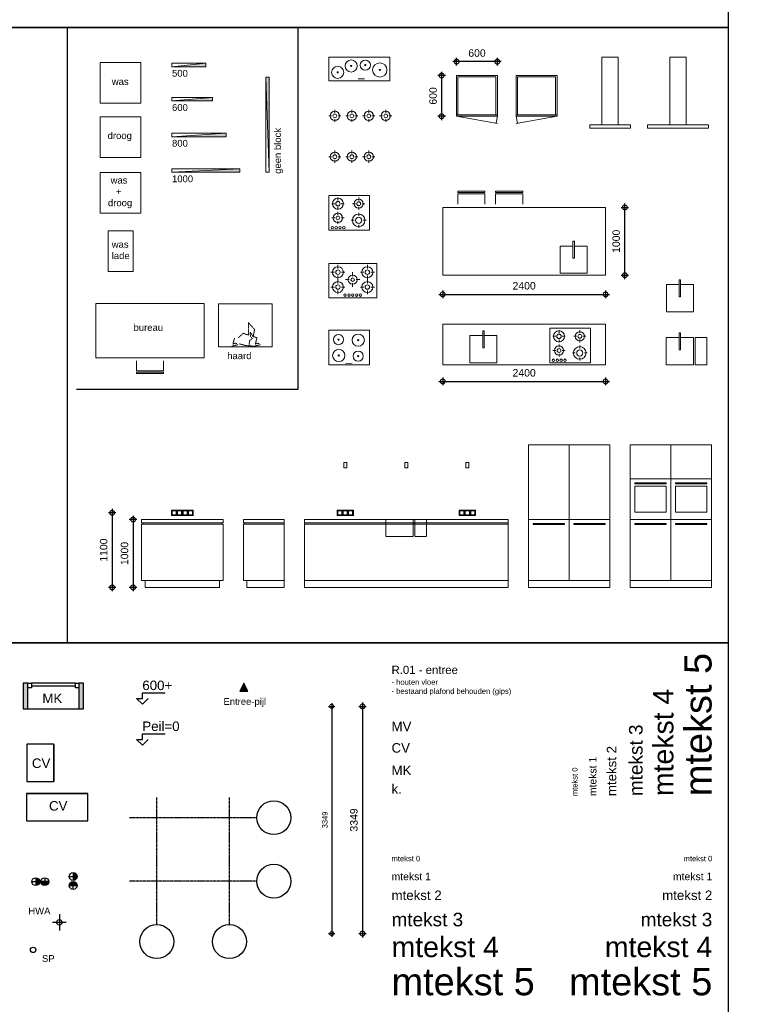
# Model space of a CAD drawing. Header units: millimetres. Extents: x 0 to 10560344, y -63228 to 177747.
# Tile 83 of 125: x 113993 to 124819, y -38996 to -24483. Entities that reach past the tile are written whole.
import ezdxf

# ---------------------------------------------------------------- set-up
doc = ezdxf.new("R2010")
doc.units = ezdxf.units.MM
for name, pattern in [('ACAD_ISO10W100', [18, 12, -3, 0, -3]), ('HIDDEN', [9.525, 6.35, -3.175]), ('HIDDEN2', [4.7625, 3.175, -1.5875])]:
    doc.linetypes.add(name, pattern=pattern)
for name, color, linetype in [('00-aanzicht algemeen', 11, 'Continuous'), ('00-algemeen dik', 7, 'Continuous'), ('00-arcering', 11, 'Continuous'), ('00-arcering grijs', 9, 'Continuous'), ('00-stramien', 7, 'ACAD_ISO10W100'), ('21-wanden', 7, 'Continuous'), ('31-kozijnen', 7, 'Continuous'), ('70-losse inrichting', 11, 'Continuous'), ('Z00-maatlijn', 11, 'Continuous'), ('Z00-tekst', 11, 'Continuous')]:
    doc.layers.add(name, color=color, linetype=linetype)
doc.layers.add('00-hulplijnen', color=2, linetype='Continuous', plot=False)
doc.layers.add('Z00-kader', color=2, linetype='Continuous', plot=False)
doc.layers.add('008', color=8, linetype='Continuous', lineweight=9)
doc.layers.add('013', color=220, linetype='Continuous', lineweight=13)
doc.styles.add('00_50', font='swiss.ttf', dxfattribs={"height": 80})
doc.styles.add('01_50', font='swiss.ttf', dxfattribs={"height": 110})
doc.styles.add('02_50', font='swiss.ttf', dxfattribs={"height": 140})
doc.styles.add('03_50', font='swiss.ttf', dxfattribs={"height": 200})
doc.styles.add('04_50', font='swiss.ttf', dxfattribs={"height": 300})
doc.styles.add('05_50', font='swiss.ttf', dxfattribs={"height": 400})
doc.dimstyles.new('1_50', dxfattribs={"dimscale": 600, "dimtxt": 75, "dimasz": 0.2, "dimexe": 0.08, "dimexo": 0.08, "dimgap": 0.1, "dimtad": 1, "dimtoh": 1, "dimdec": 0, "dimzin": 0, "dimdsep": 46, "dimtxsty": '00_50', "dimblk": 'DOTSMALL', "dimcen": 0.05, "dimdle": 0.08, "dimclrd": 256, "dimclre": 256, "dimclrt": 256, "dimadec": 0, "dimazin": 0, "dimtfac": 1, "dimtdec": 0, "dimtix": 1, "dimtmove": 2, "dimatfit": 0, "dimldrblk": 'DOTSMALL', "dimfxl": 0.08, "dimfxlon": 1, "dimtolj": 1, "dimtzin": 0, "dimlwe": -1, "dimarcsym": 0})
doc.dimstyles.new('2_50', dxfattribs={"dimscale": 700, "dimtxt": 100, "dimasz": 0.2, "dimexe": 0.08, "dimexo": 0.08, "dimgap": 0.1, "dimtad": 1, "dimtoh": 1, "dimdec": 0, "dimzin": 0, "dimdsep": 46, "dimtxsty": '01_50', "dimblk": 'DOTSMALL', "dimcen": 0.05, "dimdle": 0.08, "dimclrd": 256, "dimclre": 256, "dimclrt": 256, "dimadec": 0, "dimazin": 0, "dimtfac": 1, "dimtdec": 0, "dimtix": 1, "dimtmove": 2, "dimatfit": 0, "dimldrblk": 'DOTSMALL', "dimfxl": 0.08, "dimfxlon": 1, "dimtolj": 1, "dimtzin": 0, "dimlwe": -1, "dimarcsym": 0})

# ---------------------------------------------------------------- blocks, each defined once
blk = doc.blocks.new('siemens ER77')
at = {"layer": '008'}
for p, q in [((-220, 433), (-220, 489)), ((214, 433), (214, 489)), ((-271, 382), (-324, 382)), ((-220, 331), (-220, 274)), ((-169, 382), (-117, 382)), ((-3, 322), (-3, 379)), ((163, 382), (111, 382)), ((214, 331), (214, 274)), ((265, 382), (318, 382)), ((-271, 162), (-324, 162)), ((-220, 213), (-220, 270)), ((-169, 162), (-117, 162)), ((-53, 271), (-106, 271)), ((-3, 220), (-3, 163)), ((48, 271), (101, 271)), ((163, 162), (111, 162)), ((214, 213), (214, 270)), ((265, 162), (318, 162)), ((-220, 111), (-220, 54)), ((214, 111), (214, 54))]:
    blk.add_line(p, q, dxfattribs=at)
blk.add_lwpolyline([(-355, 0), (355, 0), (355, 510), (-355, 510)], close=True, dxfattribs=at)
for centre, radius in [((-220, 380), 81), ((214, 380), 81), ((-220, 380), 32.8), ((-3, 270), 68.6), ((-3, 270), 25.9), ((214, 380), 32.8), ((-220, 161), 81), ((-220, 161), 32.8), ((214, 161), 81), ((214, 161), 32.8), ((-115, 42), 17.7), ((-58, 42), 17.7), ((-1, 42), 17.7), ((55, 42), 17.7), ((112, 42), 17.7)]:
    blk.add_circle(centre, radius, dxfattribs=at)
blk = doc.blocks.new('*U246')
at = {"layer": '008'}
for points in [[(-600, 0), (-706, -601)], [(-600, -600), (-703, -582)]]:
    blk.add_lwpolyline(points, dxfattribs=at)
for points in [[(-600, 0), (0, 0), (0, -600), (-600, -600)], [(-600, 0), (0, 0), (0, -600), (-600, -600)], [(-580, -20), (-20, -20), (-20, -580), (-580, -580)]]:
    blk.add_lwpolyline(points, close=True, dxfattribs=at)
at = {"layer": '008', "linetype": 'Continuous'}
for points in [[(-580, -20), (-580, 0)], [(-580, -580), (-580, -600)]]:
    blk.add_lwpolyline(points, dxfattribs=at)
blk = doc.blocks.new('_DotSmall')
at = {"color": 0, "linetype": 'ByBlock', "const_width": 0.5}
blk.add_lwpolyline([(-0.0625, 0, 1), (0.0625, 0, 1)], format="xyb", close=True, dxfattribs=at)
blk = doc.blocks.new('*D259')
at = {"layer": 'Defpoints', "color": 0, "transparency": 16777216}
for p in [(118314, -34604), (118314, -37953), (119045, -37953)]:
    blk.add_point(p, dxfattribs=at)
at = {"layer": 'Z00-maatlijn', "transparency": 16777216}
for p, q in [((118989, -34604), (119101, -34604)), ((118989, -37953), (119101, -37953))]:
    blk.add_line(p, q, dxfattribs=at)
at = {"layer": 'Z00-maatlijn', "lineweight": -2, "transparency": 16777216}
blk.add_line((119045, -34548), (119045, -38009), dxfattribs=at)
at = {"layer": 'Z00-maatlijn', "lineweight": -2, "transparency": 16777216, "xscale": 140, "yscale": 140, "zscale": 140}
for p, rotation in [((119045, -34604), 90), ((119045, -37953), 270)]:
    blk.add_blockref('_DotSmall', p, dxfattribs=dict(at, rotation=rotation))
at = {"layer": 'Z00-maatlijn', "transparency": 16777216, "insert": (118918, -36278), "char_height": 110, "attachment_point": 5, "rotation": 90, "style": '01_50'}
blk.add_mtext('\\A1;3349', dxfattribs=at)
blk = doc.blocks.new('3-pits')
at = {"layer": '008'}
for p, q in [((-340, 0), (-297, 0)), ((-250, 90), (-250, 47)), ((-203, 0), (-160, 0)), ((-90, 0), (-47, 0)), ((0, 90), (0, 47)), ((47, 0), (90, 0)), ((160, 0), (203, 0)), ((250, 90), (250, 47)), ((297, 0), (340, 0)), ((-250, -47), (-250, -90)), ((0, -47), (0, -90)), ((250, -47), (250, -90))]:
    blk.add_line(p, q, dxfattribs=at)
for centre, radius in [((-250, 0), 68.1), ((-250, 0), 27.6), ((0, 0), 68.1), ((0, 0), 27.6), ((250, 0), 68.1), ((250, 0), 27.6)]:
    blk.add_circle(centre, radius, dxfattribs=at)
blk = doc.blocks.new('4-pits')
at = {"layer": '008'}
for p, q in [((-590, 0), (-547, 0)), ((-500, 90), (-500, 47)), ((-453, 0), (-410, 0)), ((-340, 0), (-297, 0)), ((-250, 90), (-250, 47)), ((-203, 0), (-160, 0)), ((-90, 0), (-47, 0)), ((0, 90), (0, 47)), ((47, 0), (90, 0)), ((160, 0), (203, 0)), ((250, 90), (250, 47)), ((297, 0), (340, 0)), ((-500, -47), (-500, -90)), ((-250, -47), (-250, -90)), ((0, -47), (0, -90)), ((250, -47), (250, -90))]:
    blk.add_line(p, q, dxfattribs=at)
for centre, radius in [((-500, 0), 68.1), ((-500, 0), 27.6), ((-250, 0), 68.1), ((-250, 0), 27.6), ((0, 0), 68.1), ((0, 0), 27.6), ((250, 0), 68.1), ((250, 0), 27.6)]:
    blk.add_circle(centre, radius, dxfattribs=at)
blk = doc.blocks.new('elektrisch')
at = {"layer": '008'}
for p, q in [((253, -485), (253, -493)), ((255, -485), (255, -493)), ((256, -485), (256, -493)), ((258, -485), (258, -493)), ((259, -485), (259, -493)), ((261, -485), (261, -493)), ((263, -485), (263, -493)), ((266, -485), (266, -493)), ((267, -485), (267, -493)), ((268, -485), (268, -493)), ((269, -485), (269, -493)), ((270, -485), (270, -493)), ((272, -485), (272, -493)), ((273, -485), (273, -493)), ((275, -485), (275, -493)), ((277, -485), (277, -493)), ((278, -485), (278, -493)), ((279, -485), (279, -493)), ((282, -485), (282, -493)), ((284, -485), (284, -493)), ((285, -485), (285, -493)), ((287, -485), (287, -493)), ((289, -485), (289, -493)), ((290, -485), (290, -493)), ((292, -485), (292, -493)), ((294, -485), (294, -493)), ((296, -485), (296, -493)), ((298, -485), (298, -493)), ((300, -485), (300, -493)), ((302, -485), (302, -493)), ((304, -485), (304, -493)), ((306, -485), (306, -493)), ((308, -485), (308, -493)), ((310, -485), (310, -493)), ((312, -485), (312, -493)), ((314, -485), (314, -493)), ((317, -485), (317, -493)), ((319, -485), (319, -493)), ((321, -485), (321, -493)), ((323, -485), (323, -493)), ((325, -485), (325, -493)), ((327, -485), (327, -493)), ((329, -485), (329, -493)), ((331, -485), (331, -493)), ((332, -485), (332, -493)), ((335, -485), (335, -493)), ((336, -485), (336, -493)), ((338, -485), (338, -493)), ((340, -485), (340, -493))]:
    blk.add_line(p, q, dxfattribs=at)
at = {"layer": '008', "linetype": 'Continuous'}
blk.add_lwpolyline([(0, -510), (600, -510), (600, 0), (0, 0)], close=True, dxfattribs=at)
at = {"layer": '008'}
for centre, radius in [((144, -139), 74.7), ((144, -139), 9.01), ((435, -146), 89.8), ((435, -146), 9.01), ((147, -373), 89.8), ((147, -373), 9.01), ((434, -382), 74.7), ((434, -382), 9.01)]:
    blk.add_circle(centre, radius, dxfattribs=at)
blk = doc.blocks.new('afzuig 60')
at = {"layer": '008', "linetype": 'Continuous'}
for points in [[(-124, 50), (116, 50), (116, 1050), (-124, 1050)], [(-300, 50), (300, 50), (300, 0), (-300, 0)]]:
    blk.add_lwpolyline(points, close=True, dxfattribs=at)
blk = doc.blocks.new('afzuig 90')
at = {"layer": '008', "linetype": 'Continuous'}
for points in [[(-120, 50), (120, 50), (120, 1050), (-120, 1050)], [(-450, 50), (450, 50), (450, 0), (-450, 0)]]:
    blk.add_lwpolyline(points, close=True, dxfattribs=at)
blk = doc.blocks.new('standaard spoelbak')
at = {"layer": '008'}
blk.add_lwpolyline([(190, 221), (210, 221), (210, 471), (190, 471)], close=True, dxfattribs=at)
blk.add_lwpolyline([(190, 400), (0, 400), (0, 0), (400, 0), (400, 400), (210, 400)], dxfattribs=at)
blk = doc.blocks.new('siemens gas')
at = {"layer": '008'}
for p, q in [((135, 480), (135, 438)), ((441, 480), (441, 438)), ((45, 390), (88, 390)), ((135, 343), (135, 301)), ((182, 390), (225, 390)), ((351, 390), (394, 390)), ((441, 343), (441, 301)), ((488, 390), (531, 390)), ((45, 181), (88, 181)), ((135, 271), (135, 228)), ((182, 181), (225, 181)), ((441, 254), (441, 212)), ((135, 134), (135, 92)), ((331, 145), (374, 145)), ((441, 77), (441, 35)), ((508, 145), (551, 145))]:
    blk.add_line(p, q, dxfattribs=at)
blk.add_lwpolyline([(0, 0), (600, 0), (600, 510), (0, 510)], close=True, dxfattribs=at)
for centre, radius in [((135, 390), 81), ((441, 390), 68.1), ((135, 390), 32.8), ((441, 390), 27.6), ((135, 181), 68.1), ((135, 181), 27.6), ((441, 145), 93), ((441, 145), 45.3), ((52, 38), 17.7), ((109, 38), 17.7), ((166, 38), 17.7), ((222, 38), 17.7)]:
    blk.add_circle(centre, radius, dxfattribs=at)
blk = doc.blocks.new('*D264')
at = {"layer": '00-hulplijnen', "linetype": 'Continuous', "lineweight": -2, "transparency": 16777216}
blk.add_line((120171, -29815), (122683, -29815), dxfattribs=at)
at = {"layer": '00-hulplijnen', "transparency": 16777216}
for p, q in [((120227, -29759), (120227, -29871)), ((122627, -29759), (122627, -29871))]:
    blk.add_line(p, q, dxfattribs=at)
at = {"layer": 'Defpoints', "color": 0, "linetype": 'Continuous', "transparency": 16777216}
for p in [(120227, -29570), (122627, -29570), (122627, -29815)]:
    blk.add_point(p, dxfattribs=at)
at = {"layer": '00-hulplijnen', "linetype": 'Continuous', "lineweight": -2, "transparency": 16777216, "xscale": 140, "yscale": 140, "zscale": 140, "rotation": 180}
blk.add_blockref('_DotSmall', (120227, -29815), dxfattribs=at)
at = {"layer": '00-hulplijnen', "linetype": 'Continuous', "lineweight": -2, "transparency": 16777216, "xscale": 140, "yscale": 140, "zscale": 140}
blk.add_blockref('_DotSmall', (122627, -29815), dxfattribs=at)
at = {"layer": '00-hulplijnen', "linetype": 'Continuous', "transparency": 16777216, "insert": (121427, -29689), "char_height": 110, "attachment_point": 5, "style": '01_50'}
blk.add_mtext('\\A1;2400', dxfattribs=at)
blk = doc.blocks.new('*D265')
at = {"layer": '00-hulplijnen', "transparency": 16777216}
for p, q in [((122855, -27250), (122967, -27250)), ((122855, -28250), (122967, -28250))]:
    blk.add_line(p, q, dxfattribs=at)
at = {"layer": '00-hulplijnen', "linetype": 'Continuous', "lineweight": -2, "transparency": 16777216}
blk.add_line((122911, -28306), (122911, -27194), dxfattribs=at)
at = {"layer": 'Defpoints', "color": 0, "linetype": 'Continuous', "transparency": 16777216}
for p in [(122627, -27250), (122911, -27250), (122627, -28250)]:
    blk.add_point(p, dxfattribs=at)
at = {"layer": '00-hulplijnen', "linetype": 'Continuous', "lineweight": -2, "transparency": 16777216, "xscale": 140, "yscale": 140, "zscale": 140}
for p, rotation in [((122911, -27250), 90), ((122911, -28250), 270)]:
    blk.add_blockref('_DotSmall', p, dxfattribs=dict(at, rotation=rotation))
at = {"layer": '00-hulplijnen', "linetype": 'Continuous', "transparency": 16777216, "insert": (122784, -27750), "char_height": 110, "attachment_point": 5, "rotation": 90, "style": '01_50'}
blk.add_mtext('\\A1;1000', dxfattribs=at)
blk = doc.blocks.new('radiator 500')
at = {"layer": '013'}
blk.add_hatch(color=256, dxfattribs=at).paths.add_polyline_path([(0, -50), (500, 0), (500, -50)])
for points in [[(0, -50), (500, -50), (500, 0), (0, 0)], [(0, -50), (500, 0), (500, -50)]]:
    blk.add_lwpolyline(points, close=True, dxfattribs=at)
blk = doc.blocks.new('*D271')
at = {"layer": '00-hulplijnen', "transparency": 16777216}
for p, q in [((115412, -31751), (115300, -31751)), ((115412, -32851), (115300, -32851))]:
    blk.add_line(p, q, dxfattribs=at)
at = {"layer": '00-hulplijnen', "linetype": 'Continuous', "lineweight": -2, "transparency": 16777216}
blk.add_line((115356, -31695), (115356, -32907), dxfattribs=at)
at = {"layer": 'Defpoints', "color": 0, "linetype": 'Continuous', "transparency": 16777216}
for p in [(116550, -31751), (115356, -32851), (116630, -32851)]:
    blk.add_point(p, dxfattribs=at)
at = {"layer": '00-hulplijnen', "linetype": 'Continuous', "lineweight": -2, "transparency": 16777216, "xscale": 140, "yscale": 140, "zscale": 140}
for p, rotation in [((115356, -31751), 90), ((115356, -32851), 270)]:
    blk.add_blockref('_DotSmall', p, dxfattribs=dict(at, rotation=rotation))
at = {"layer": '00-hulplijnen', "linetype": 'Continuous', "transparency": 16777216, "insert": (115230, -32301), "char_height": 110, "attachment_point": 5, "rotation": 90, "style": '01_50'}
blk.add_mtext('\\A1;1100', dxfattribs=at)
blk = doc.blocks.new('*D272')
at = {"layer": '00-hulplijnen', "transparency": 16777216}
for p, q in [((115720, -31851), (115608, -31851)), ((115720, -32851), (115608, -32851))]:
    blk.add_line(p, q, dxfattribs=at)
at = {"layer": '00-hulplijnen', "linetype": 'Continuous', "lineweight": -2, "transparency": 16777216}
blk.add_line((115664, -31795), (115664, -32907), dxfattribs=at)
at = {"layer": 'Defpoints', "color": 0, "linetype": 'Continuous', "transparency": 16777216}
for p in [(115790, -31851), (115664, -32851), (115840, -32851)]:
    blk.add_point(p, dxfattribs=at)
at = {"layer": '00-hulplijnen', "linetype": 'Continuous', "lineweight": -2, "transparency": 16777216, "xscale": 140, "yscale": 140, "zscale": 140}
for p, rotation in [((115664, -31851), 90), ((115664, -32851), 270)]:
    blk.add_blockref('_DotSmall', p, dxfattribs=dict(at, rotation=rotation))
at = {"layer": '00-hulplijnen', "linetype": 'Continuous', "transparency": 16777216, "insert": (115538, -32351), "char_height": 110, "attachment_point": 5, "rotation": 90, "style": '01_50'}
blk.add_mtext('\\A1;1000', dxfattribs=at)
blk = doc.blocks.new('barkruk recht')
at = {"layer": '008'}
blk.add_lwpolyline([(0, -200), (20, -200), (20, 200), (0, 200)], close=True, dxfattribs=at)
blk.add_lwpolyline([(190, 200), (40, 200), (40, -200), (190, -200)], dxfattribs=at)
blk = doc.blocks.new('*U245')
at = {"layer": '008', "linetype": 'HIDDEN2', "ltscale": 0.2}
for p, q in [((135, 254), (43, 358)), ((43, 358), (45, 173)), ((-31, 199), (-102, 138)), ((45, 173), (-31, 199)), ((115, 150), (69, 215)), ((69, 215), (74, 154)), ((74, 154), (102, 123)), ((115, 150), (135, 254)), ((171, 134), (115, 150)), ((-199, 10), (-107, 32)), ((-184, 41), (-159, 134)), ((-150, 55), (-184, 41)), ((-127, 47), (-150, 55)), ((-86, 43), (-1, 20)), ((-1, 20), (54, 14)), ((62, 76), (54, 35)), ((54, 35), (54, 14)), ((54, 14), (131, 10)), ((102, 123), (58, 88)), ((58, 88), (62, 76)), ((131, 10), (223, 32)), ((146, 41), (171, 134)), ((179, 55), (146, 41)), ((203, 47), (179, 55))]:
    blk.add_line(p, q, dxfattribs=at)
at = {"layer": '008'}
blk.add_lwpolyline([(-395, 0), (395, 0), (395, 635), (-395, 635)], close=True, dxfattribs=at)
blk = doc.blocks.new('keukeneiland')
at = {"layer": '008', "linetype": 'Continuous'}
for points in [[(47178, 36784), (47178, 36734), (48378, 36734), (48378, 36784), (47178, 36784)], [(48378, 36714), (48378, 36714), (48378, 36714), (48378, 36714), (47178, 36714), (47178, 35884), (48378, 35884), (48378, 36714)], [(48328, 35784), (48328, 35884), (47228, 35884), (47228, 35784), (48328, 35784)]]:
    blk.add_lwpolyline(points, dxfattribs=at)
blk.add_lwpolyline([(47198, 36734), (48358, 36734), (48358, 36714), (47198, 36714)], close=True, dxfattribs=at)
blk = doc.blocks.new('keukeneiland aanzicht')
at = {"layer": '008', "linetype": 'Continuous'}
for points in [[(-160, 1060), (-80, 1060), (-80, 1140), (-160, 1140)], [(-150, 1070), (-90, 1070), (-90, 1130), (-150, 1130)], [(-80, 1060), (0, 1060), (0, 1140), (-80, 1140)], [(-70, 1070), (-10, 1070), (-10, 1130), (-70, 1130)], [(0, 1060), (80, 1060), (80, 1140), (0, 1140)], [(10, 1070), (70, 1070), (70, 1130), (10, 1130)], [(80, 1060), (160, 1060), (160, 1140), (80, 1140)], [(90, 1070), (150, 1070), (150, 1130), (90, 1130)]]:
    blk.add_lwpolyline(points, close=True, dxfattribs=at)
blk.add_blockref('keukeneiland', (-47778, -35784), dxfattribs=at)
blk = doc.blocks.new('keukenblok aanzicht')
at = {"layer": '008', "linetype": 'Continuous'}
for points in [[(49618, 36784), (49618, 36734), (50218, 36734), (50218, 36784), (49618, 36784)], [(50218, 36714), (50218, 36714), (50218, 36714), (50218, 36714), (49618, 36714), (49618, 35884), (50218, 35884), (50218, 36714)], [(50218, 35784), (50218, 35884), (49668, 35884), (49668, 35784), (50218, 35784)]]:
    blk.add_lwpolyline(points, dxfattribs=at)
blk.add_lwpolyline([(49638, 36734), (50218, 36734), (50218, 36714), (49638, 36714)], close=True, dxfattribs=at)
blk = doc.blocks.new('keuken zijaanzicht')
at = {"layer": '008', "linetype": 'Continuous'}
blk.add_blockref('keukenblok aanzicht', (-50218, -35784), dxfattribs=at)
blk = doc.blocks.new('keuken aanzicht')
at = {"layer": '008', "linetype": 'Continuous'}
for points in [[(578, 1840), (578, 1760), (622, 1760), (622, 1840), (578, 1840)], [(1478, 1840), (1478, 1760), (1522, 1760), (1522, 1840), (1478, 1840)], [(2422, 1840), (2422, 1760), (2378, 1760), (2378, 1840), (2422, 1840)]]:
    blk.add_lwpolyline(points, dxfattribs=at)
at = {"layer": '008'}
for points in [[(480, 1060), (560, 1060), (560, 1140), (480, 1140)], [(550, 1070), (490, 1070), (490, 1130), (550, 1130)], [(560, 1060), (640, 1060), (640, 1140), (560, 1140)], [(630, 1070), (570, 1070), (570, 1130), (630, 1130)], [(640, 1060), (720, 1060), (720, 1140), (640, 1140)], [(710, 1070), (650, 1070), (650, 1130), (710, 1130)], [(2360, 1060), (2280, 1060), (2280, 1140), (2360, 1140)], [(2290, 1070), (2350, 1070), (2350, 1130), (2290, 1130)], [(2440, 1060), (2360, 1060), (2360, 1140), (2440, 1140)], [(2370, 1070), (2430, 1070), (2430, 1130), (2370, 1130)], [(2520, 1060), (2440, 1060), (2440, 1140), (2520, 1140)], [(2450, 1070), (2510, 1070), (2510, 1130), (2450, 1130)], [(0, 1000), (3000, 1000), (3000, 950), (0, 950)], [(0, 950), (3000, 950), (3000, 930), (0, 930)]]:
    blk.add_lwpolyline(points, close=True, dxfattribs=at)
for points in [[(0, 930), (0, 0), (3000, 0), (3000, 930), (0, 930)], [(0, 100), (0, 930), (3000, 930), (3000, 100), (0, 100)]]:
    blk.add_lwpolyline(points, dxfattribs=at)
at = {"layer": '008', "linetype": 'HIDDEN'}
for points in [[(1200, 1000), (1600, 1000), (1600, 750), (1200, 750)], [(1625, 1000), (1800, 1000), (1800, 750), (1625, 750)]]:
    blk.add_lwpolyline(points, close=True, dxfattribs=at)
blk = doc.blocks.new('keukenkast aanzicht 01')
at = {"layer": '008'}
for points in [[(0, 2100), (0, 100), (600, 100), (600, 2100), (0, 2100)], [(600, 2100), (600, 100), (1200, 100), (1200, 2100), (600, 2100)], [(0, 100), (0, 1000), (600, 1000), (600, 100), (0, 100)], [(600, 100), (600, 1000), (1200, 1000), (1200, 100), (600, 100)], [(0, 0), (0, 100), (1200, 100), (1200, 0), (0, 0)]]:
    blk.add_lwpolyline(points, dxfattribs=at)
for points in [[(70, 925), (70, 940), (530, 940), (530, 925)], [(670, 925), (670, 940), (1130, 940), (1130, 925)]]:
    blk.add_lwpolyline(points, close=True, dxfattribs=at)
blk = doc.blocks.new('keukenkast aanzicht 02')
at = {"layer": '008'}
for points in [[(0, 2100), (0, 100), (600, 100), (600, 2100), (0, 2100)], [(600, 2100), (600, 100), (1200, 100), (1200, 2100), (600, 2100)], [(0, 1000), (0, 1600), (600, 1600), (600, 1000), (0, 1000)], [(600, 1000), (600, 1600), (1200, 1600), (1200, 1000), (600, 1000)], [(0, 100), (0, 1000), (600, 1000), (600, 100), (0, 100)], [(600, 100), (600, 1000), (1200, 1000), (1200, 100), (600, 100)], [(0, 0), (0, 100), (1200, 100), (1200, 0), (0, 0)]]:
    blk.add_lwpolyline(points, dxfattribs=at)
for points in [[(70, 1525), (70, 1540), (530, 1540), (530, 1525)], [(70, 1110), (70, 1490), (530, 1490), (530, 1110)], [(670, 1525), (670, 1540), (1130, 1540), (1130, 1525)], [(670, 1110), (670, 1490), (1130, 1490), (1130, 1110)], [(70, 925), (70, 940), (530, 940), (530, 925)], [(670, 925), (670, 940), (1130, 940), (1130, 925)]]:
    blk.add_lwpolyline(points, close=True, dxfattribs=at)
blk = doc.blocks.new('siemens EH99')
at = {"layer": '008'}
for p, q in [((-14, 31), (-14, 23)), ((-13, 31), (-13, 23)), ((-12, 31), (-12, 23)), ((-10, 31), (-10, 23)), ((-9, 31), (-9, 23)), ((-6, 31), (-6, 23)), ((-4, 31), (-4, 23)), ((-2, 31), (-2, 23)), ((0, 31), (0, 23)), ((0, 31), (0, 23)), ((1, 31), (1, 23)), ((3, 31), (3, 23)), ((5, 31), (5, 23)), ((6, 31), (6, 23)), ((7, 31), (7, 23)), ((9, 31), (9, 23)), ((10, 31), (10, 23)), ((12, 31), (12, 23)), ((15, 31), (15, 23)), ((16, 31), (16, 23)), ((18, 31), (18, 23)), ((19, 31), (19, 23)), ((21, 31), (21, 23)), ((23, 31), (23, 23)), ((25, 31), (25, 23)), ((27, 31), (27, 23)), ((29, 31), (29, 23)), ((31, 31), (31, 23)), ((33, 31), (33, 23)), ((35, 31), (35, 23)), ((37, 31), (37, 23)), ((38, 31), (38, 23)), ((41, 31), (41, 23)), ((42, 31), (42, 23)), ((44, 31), (44, 23)), ((47, 31), (47, 23)), ((49, 31), (49, 23)), ((52, 31), (52, 23)), ((54, 31), (54, 23)), ((56, 31), (56, 23)), ((58, 31), (58, 23)), ((59, 31), (59, 23)), ((62, 31), (62, 23)), ((63, 31), (63, 23)), ((65, 31), (65, 23)), ((67, 31), (67, 23)), ((69, 31), (69, 23)), ((70, 31), (70, 23)), ((73, 31), (73, 23))]:
    blk.add_line(p, q, dxfattribs=at)
blk.add_lwpolyline([(-450, 0), (450, 0), (450, 350), (-450, 350)], close=True, dxfattribs=at)
for centre, radius in [((-120, 218), 88.9), ((89, 231), 74.7), ((-319, 124), 89.8), ((-120, 218), 9.01), ((89, 231), 9.01), ((302, 159), 105), ((302, 159), 9.01), ((-319, 124), 9.01)]:
    blk.add_circle(centre, radius, dxfattribs=at)
blk = doc.blocks.new('hemelwaterafvoer')
blk.add_circle((0, 0), 67.2)
at = {"layer": 'Z00-maatlijn'}
for p, q in [((0, 197), (0, -197)), ((-171, 0), (171, 0))]:
    blk.add_line(p, q, dxfattribs=at)
blk = doc.blocks.new('*D289')
at = {"layer": 'Defpoints', "color": 0, "transparency": 16777216}
for p in [(118439, -34604), (118439, -37953), (118591, -37953)]:
    blk.add_point(p, dxfattribs=at)
at = {"layer": 'Z00-maatlijn', "transparency": 16777216}
for p, q in [((118543, -34604), (118639, -34604)), ((118543, -37953), (118639, -37953))]:
    blk.add_line(p, q, dxfattribs=at)
at = {"layer": 'Z00-maatlijn', "lineweight": -2, "transparency": 16777216}
blk.add_line((118591, -34556), (118591, -38001), dxfattribs=at)
at = {"layer": 'Z00-maatlijn', "lineweight": -2, "transparency": 16777216, "xscale": 120, "yscale": 120, "zscale": 120}
for p, rotation in [((118591, -34604), 90), ((118591, -37953), 270)]:
    blk.add_blockref('_DotSmall', p, dxfattribs=dict(at, rotation=rotation))
at = {"layer": 'Z00-maatlijn', "transparency": 16777216, "insert": (118490, -36278), "char_height": 80, "attachment_point": 5, "rotation": 90, "style": '00_50'}
blk.add_mtext('\\A1;3349', dxfattribs=at)
blk = doc.blocks.new('*D290')
at = {"layer": '00-hulplijnen', "linetype": 'Continuous', "lineweight": -2, "transparency": 16777216}
blk.add_line((120171, -28532), (122683, -28532), dxfattribs=at)
at = {"layer": '00-hulplijnen', "transparency": 16777216}
for p, q in [((120227, -28476), (120227, -28588)), ((122627, -28476), (122627, -28588))]:
    blk.add_line(p, q, dxfattribs=at)
at = {"layer": 'Defpoints', "color": 0, "linetype": 'Continuous', "transparency": 16777216}
for p in [(120227, -28250), (122627, -28250), (122627, -28532)]:
    blk.add_point(p, dxfattribs=at)
at = {"layer": '00-hulplijnen', "linetype": 'Continuous', "lineweight": -2, "transparency": 16777216, "xscale": 140, "yscale": 140, "zscale": 140, "rotation": 180}
blk.add_blockref('_DotSmall', (120227, -28532), dxfattribs=at)
at = {"layer": '00-hulplijnen', "linetype": 'Continuous', "lineweight": -2, "transparency": 16777216, "xscale": 140, "yscale": 140, "zscale": 140}
blk.add_blockref('_DotSmall', (122627, -28532), dxfattribs=at)
at = {"layer": '00-hulplijnen', "linetype": 'Continuous', "transparency": 16777216, "insert": (121427, -28406), "char_height": 110, "attachment_point": 5, "style": '01_50'}
blk.add_mtext('\\A1;2400', dxfattribs=at)
blk = doc.blocks.new('radiator 600')
at = {"layer": '013'}
blk.add_hatch(color=256, dxfattribs=at).paths.add_polyline_path([(0, -50), (600, 0), (600, -50)])
for points in [[(0, -50), (600, -50), (600, 0), (0, 0)], [(0, -50), (600, 0), (600, -50)]]:
    blk.add_lwpolyline(points, close=True, dxfattribs=at)
blk = doc.blocks.new('radiator 800')
at = {"layer": '013'}
blk.add_hatch(color=256, dxfattribs=at).paths.add_polyline_path([(0, -50), (800, 0), (800, -50)])
for points in [[(0, -50), (800, -50), (800, 0), (0, 0)], [(0, -50), (800, 0), (800, -50)]]:
    blk.add_lwpolyline(points, close=True, dxfattribs=at)
blk = doc.blocks.new('radiator 1000')
at = {"layer": '013'}
blk.add_hatch(color=256, dxfattribs=at).paths.add_polyline_path([(0, -50), (1000, 0), (1000, -50)])
for points in [[(0, -50), (1000, -50), (1000, 0), (0, 0)], [(0, -50), (1000, 0), (1000, -50)]]:
    blk.add_lwpolyline(points, close=True, dxfattribs=at)
blk = doc.blocks.new('*D294')
at = {"layer": '00-hulplijnen', "linetype": 'Continuous', "lineweight": -2, "transparency": 16777216}
blk.add_line((121088, -25102), (120376, -25102), dxfattribs=at)
at = {"layer": '00-hulplijnen', "transparency": 16777216}
for p, q in [((120432, -25158), (120432, -25046)), ((121032, -25158), (121032, -25046))]:
    blk.add_line(p, q, dxfattribs=at)
at = {"layer": 'Defpoints', "color": 0, "linetype": 'Continuous', "transparency": 16777216}
for p in [(120432, -25102), (120432, -25307), (121032, -25307)]:
    blk.add_point(p, dxfattribs=at)
at = {"layer": '00-hulplijnen', "linetype": 'Continuous', "lineweight": -2, "transparency": 16777216, "xscale": 140, "yscale": 140, "zscale": 140, "rotation": 180}
blk.add_blockref('_DotSmall', (120432, -25102), dxfattribs=at)
at = {"layer": '00-hulplijnen', "linetype": 'Continuous', "lineweight": -2, "transparency": 16777216, "xscale": 140, "yscale": 140, "zscale": 140}
blk.add_blockref('_DotSmall', (121032, -25102), dxfattribs=at)
at = {"layer": '00-hulplijnen', "linetype": 'Continuous', "transparency": 16777216, "insert": (120732, -24976), "char_height": 110, "attachment_point": 5, "style": '01_50'}
blk.add_mtext('\\A1;600', dxfattribs=at)
blk = doc.blocks.new('*D295')
at = {"layer": '00-hulplijnen', "transparency": 16777216}
for p, q in [((120267, -25307), (120155, -25307)), ((120267, -25907), (120155, -25907))]:
    blk.add_line(p, q, dxfattribs=at)
at = {"layer": '00-hulplijnen', "linetype": 'Continuous', "lineweight": -2, "transparency": 16777216}
blk.add_line((120211, -25251), (120211, -25963), dxfattribs=at)
at = {"layer": 'Defpoints', "color": 0, "linetype": 'Continuous', "transparency": 16777216}
for p in [(120432, -25307), (120211, -25907), (120432, -25907)]:
    blk.add_point(p, dxfattribs=at)
at = {"layer": '00-hulplijnen', "linetype": 'Continuous', "lineweight": -2, "transparency": 16777216, "xscale": 140, "yscale": 140, "zscale": 140}
for p, rotation in [((120211, -25307), 90), ((120211, -25907), 270)]:
    blk.add_blockref('_DotSmall', p, dxfattribs=dict(at, rotation=rotation))
at = {"layer": '00-hulplijnen', "linetype": 'Continuous', "transparency": 16777216, "insert": (120085, -25607), "char_height": 110, "attachment_point": 5, "rotation": 90, "style": '01_50'}
blk.add_mtext('\\A1;600', dxfattribs=at)
blk = doc.blocks.new('*U235')
at = {"layer": '008'}
for points in [[(-600, 0), (-706, -601)], [(-600, -600), (-703, -582)]]:
    blk.add_lwpolyline(points, dxfattribs=at)
for points in [[(-600, 0), (0, 0), (0, -600), (-600, -600)], [(-600, 0), (0, 0), (0, -600), (-600, -600)], [(-580, -20), (-20, -20), (-20, -580), (-580, -580)]]:
    blk.add_lwpolyline(points, close=True, dxfattribs=at)
at = {"layer": '008', "linetype": 'Continuous'}
for points in [[(-580, -20), (-580, 0)], [(-580, -580), (-580, -600)]]:
    blk.add_lwpolyline(points, dxfattribs=at)

msp = doc.modelspace()

# ---------------------------------------------------------------- hatches: boundary and pattern name
at = {"layer": '00-arcering'}
for points in [[(114229.6, -37129.7), (114229.6, -37245.2, 0.4142136), (114287.3, -37187.5, 0.4142136)], [(114781, -37054.8), (114781, -37170.3, 1)], [(114420, -37187.5), (114304.5, -37187.5, 1)], [(114723.3, -37245.2), (114838.8, -37245.2, 0.4142136), (114781, -37187.5, 0.4142136)]]:
    msp.add_hatch(color=256, dxfattribs=at).paths.add_polyline_path(points)
at = {"layer": '00-arcering grijs'}
for points in [[(114045.2, -34263), (114045.2, -34643), (114115.2, -34643), (114115.2, -34263)], [(114865.2, -34263), (114865.2, -34643), (114935.2, -34643), (114935.2, -34263)]]:
    msp.add_hatch(color=256, dxfattribs=at).paths.add_polyline_path(points)
at = {"layer": '013'}
msp.add_hatch(color=256, dxfattribs=at).paths.add_polyline_path([(117670.2, -26732.6), (117619.7, -25332.6), (117670.2, -25332.6)])
at = {"layer": 'Z00-maatlijn'}
msp.add_hatch(color=256, dxfattribs=at).paths.add_polyline_path([(117235.6, -34381.4), (117355.6, -34381.4), (117295.6, -34261.4)])

# ---------------------------------------------------------------- linework, layer by layer
for points in [[(115884.4, -34487), (115800.4, -34571), (115716.4, -34487), (115800.4, -34487), (115800.4, -34403), (116136.4, -34403)], [(115884.4, -35091.6), (115800.4, -35175.6), (115716.4, -35091.6), (115800.4, -35091.6), (115800.4, -35007.6), (116136.4, -35007.6)]]:
    msp.add_lwpolyline(points)
msp.add_circle((114191.1, -38194), 40.3)
at = {"layer": '00-algemeen dik', "linetype": 'Continuous'}
for p, q in [((114362.2, -37129.7), (114362.2, -37187.5)), ((114723.3, -37112.6), (114781, -37112.6)), ((114171.8, -37187.5), (114229.6, -37187.5)), ((114781, -37303), (114781, -37245.2))]:
    msp.add_line(p, q, dxfattribs=at)
for centre in [(114229.6, -37187.5), (114362.2, -37187.5), (114781, -37112.6), (114781, -37245.2)]:
    msp.add_circle(centre, 57.8, dxfattribs=at)
at = {"layer": '00-hulplijnen'}
msp.add_lwpolyline([(114045.2, -34643), (114935.2, -34643)], dxfattribs=at)
at = {"layer": '00-stramien'}
for points in [[(116012.9, -37821.5), (116012.9, -35946.4)], [(117083.2, -37821.5), (117083.2, -35946.4)], [(117487.8, -36244.8), (115612.8, -36244.8)], [(117487.8, -37181.9), (115612.8, -37181.9)]]:
    msp.add_lwpolyline(points, dxfattribs=at)
at = {"layer": '00-stramien', "linetype": 'Continuous'}
for centre in [(117737.8, -36244.8), (117737.8, -37181.9), (116012.9, -38071.5), (117083.2, -38071.5)]:
    msp.add_circle(centre, 250, dxfattribs=at)
at = {"layer": '008'}
for points in [[(115179.5, -25713), (115779.5, -25713), (115779.5, -25113), (115179.5, -25113)], [(115179.5, -26515), (115779.5, -26515), (115779.5, -25915), (115179.5, -25915)], [(115179.5, -27337), (115779.5, -27337), (115779.5, -26737), (115179.5, -26737)], [(115112.7, -29465.2), (115112.7, -28665.2), (116712.7, -28665.2), (116712.7, -29465.2)], [(120227, -29570), (122627, -29570), (122627, -28970), (120227, -28970)], [(123945.9, -29169.3), (124120.9, -29169.3), (124120.9, -29569.3), (123945.9, -29569.3)]]:
    msp.add_lwpolyline(points, close=True, dxfattribs=at)
msp.add_lwpolyline([(122627, -27249.5), (122627, -27249.5), (120227, -27249.5), (120227, -28249.5), (122627, -28249.5), (122627, -27249.5)], dxfattribs=at)
at = {"layer": '008', "linetype": 'Continuous'}
msp.add_lwpolyline([(115666.6, -27597.2), (115294.8, -27597.2), (115294.8, -28194.3), (115666.6, -28194.3)], close=True, dxfattribs=at)
at = {"layer": '013'}
for points in [[(117670.2, -26732.6), (117670.2, -25332.6), (117619.7, -25332.6), (117619.7, -26732.6)], [(117670.2, -26732.6), (117619.7, -25332.6), (117670.2, -25332.6)]]:
    msp.add_lwpolyline(points, close=True, dxfattribs=at)
at = {"layer": '21-wanden', "linetype": 'Continuous'}
for p, q in [((114229.6, -37129.7), (114229.6, -37245.2)), ((114781, -37054.8), (114781, -37170.3)), ((114420, -37187.5), (114304.5, -37187.5)), ((114723.3, -37245.2), (114838.8, -37245.2))]:
    msp.add_line(p, q, dxfattribs=at)
at = {"layer": '21-wanden'}
for points in [[(114045.2, -34263), (114045.2, -34643), (114115.2, -34643), (114115.2, -34263)], [(114865.2, -34263), (114865.2, -34643), (114935.2, -34643), (114935.2, -34263)]]:
    msp.add_lwpolyline(points, close=True, dxfattribs=at)
at = {"layer": '21-wanden', "linetype": 'Continuous'}
for points in [[(114497.5, -35163.8), (114497.5, -35713.8)], [(114091.5, -35889.9), (114995.1, -35889.9)]]:
    msp.add_lwpolyline(points, dxfattribs=at)
at = {"layer": '31-kozijnen'}
for points in [[(114165.2, -34263), (114165.2, -34333), (114115.2, -34333), (114115.2, -34263)], [(114815.2, -34263), (114165.2, -34263), (114165.2, -34303), (114815.2, -34303)], [(114865.2, -34263), (114865.2, -34333), (114815.2, -34333), (114815.2, -34263)]]:
    msp.add_lwpolyline(points, close=True, dxfattribs=at)
at = {"layer": '70-losse inrichting'}
for points in [[(114097.5, -35713.8), (114497.5, -35713.8), (114497.5, -35163.8), (114097.5, -35163.8), (114097.5, -35713.8)], [(114095.1, -35889.9), (114095.1, -36289.9), (114995.1, -36289.9), (114995.1, -35889.9), (114095.1, -35889.9)]]:
    msp.add_lwpolyline(points, dxfattribs=at)
at = {"layer": 'Z00-kader'}
msp.add_line((102467.1, -33666.9), (124435.7, -33666.9), dxfattribs=at)
at = {"layer": 'Z00-kader', "linetype": 'Continuous'}
for points in [[(102467.1, -21482.5), (124435.7, -21482.5), (124435.7, -24599.7), (102467.1, -24599.7)], [(124435.7, -33666.9), (102467.1, -33666.9), (102467.1, -24599.7), (124435.7, -24599.7)], [(124435.7, -39121.5), (102467.1, -39121.5), (102467.1, -33666.9), (124435.7, -33666.9)]]:
    msp.add_lwpolyline(points, close=True, dxfattribs=at)
at = {"layer": 'Z00-kader'}
for points in [[(114691.1, -24599.7), (114691.1, -33666.9)], [(118093.9, -24599.7), (118093.9, -29934.4), (114831.9, -29934.4)], [(102467.1, -33666.9), (124435.7, -33666.9)]]:
    msp.add_lwpolyline(points, dxfattribs=at)
at = {"layer": 'Z00-maatlijn'}
for points in [[(117235.6, -34381.4), (117355.6, -34381.4), (117295.6, -34261.4), (117235.6, -34381.4)], [(117235.6, -34381.4), (117355.6, -34381.4)], [(117295.6, -34381.4), (117295.6, -34261.4)]]:
    msp.add_lwpolyline(points, dxfattribs=at)

# ---------------------------------------------------------------- block references
at = {"layer": '00-aanzicht algemeen', "linetype": 'Continuous'}
for name, p in [('radiator 500', (116236.5, -25126.4)), ('radiator 600', (116236.5, -25631.4)), ('radiator 800', (116236.5, -26157.8)), ('radiator 1000', (116236.5, -26682.1)), ('keukenkast aanzicht 01', (121489.9, -32851)), ('keukenkast aanzicht 02', (122989.9, -32851)), ('keuken aanzicht', (118189.9, -32851)), ('keukeneiland aanzicht', (116389.9, -32851)), ('keuken zijaanzicht', (117889.9, -32851))]:
    msp.add_blockref(name, p, dxfattribs=at)
at = {"layer": '00-aanzicht algemeen', "rotation": 270}
for p in [(120647.7, -27011.9), (121206.6, -27011.9)]:
    msp.add_blockref('barkruk recht', p, dxfattribs=at)
at = {"layer": '00-aanzicht algemeen', "xscale": 0.6, "yscale": 0.6, "zscale": 0.6}
msp.add_blockref('hemelwaterafvoer', (114577.3, -37787.3), dxfattribs=at)
at = {"layer": '008'}
for name, p in [('afzuig 60', (122695.6, -26083.6)), ('afzuig 90', (123694.6, -26083.6))]:
    msp.add_blockref(name, p, dxfattribs=at)
at = {"layer": '70-losse inrichting'}
for name, p in [('siemens EH99', (118997.6, -25383.6)), ('siemens gas', (118547.6, -27585.5)), ('siemens ER77', (118902.6, -28585.3)), ('standaard spoelbak', (123523.3, -28788.4)), ('standaard spoelbak', (120627, -29540)), ('siemens gas', (121806.4, -29540)), ('standaard spoelbak', (123520.9, -29569.3))]:
    msp.add_blockref(name, p, dxfattribs=at)
at = {"layer": '70-losse inrichting', "rotation": 90}
for name, p in [('*U246', (120432, -25307)), ('barkruk recht', (115912.7, -29700.4))]:
    msp.add_blockref(name, p, dxfattribs=at)
at = {"layer": '70-losse inrichting', "xscale": -1, "rotation": 270}
msp.add_blockref('*U235', (121911.3, -25307), dxfattribs=at)
at = {"layer": '70-losse inrichting', "linetype": 'Continuous'}
for name, p in [('4-pits', (119137.2, -25901.2)), ('3-pits', (118887.2, -26502.9)), ('*U245', (117319.5, -29305.1)), ('elektrisch', (118547.6, -29060))]:
    msp.add_blockref(name, p, dxfattribs=at)
at = {"layer": '70-losse inrichting', "xscale": -1}
msp.add_blockref('standaard spoelbak', (122357, -28219.5), dxfattribs=at)

# ---------------------------------------------------------------- texts
at = {"layer": '00-hulplijnen', "char_height": 100, "width": 1334.516, "attachment_point": 1, "style": '01_50'}
for s, insert in [('{\\fSwis721 BT|b0|i0|c0|p34;500}', (116237.9, -25223.2)), ('{\\fSwis721 BT|b0|i0|c0|p34;600}', (116237.9, -25728.2)), ('{\\fSwis721 BT|b0|i0|c0|p34;800}', (116237.9, -26254.6)), ('{\\fSwis721 BT|b0|i0|c0|p34;1000}', (116237.9, -26779)), ('bureau', (115670.8, -28970.3)), ('haard', (117051.1, -29386.4))]:
    msp.add_mtext(s, dxfattribs=dict(at, insert=insert))
at = {"layer": '00-hulplijnen', "insert": (117743.7, -26754.9), "char_height": 100, "width": 1334.516, "attachment_point": 1, "rotation": 90, "style": '01_50'}
msp.add_mtext('{\\fSwis721 BT|b0|i0|c0|p34;geen block}', dxfattribs=at)
at = {"layer": 'Z00-tekst'}
for s, insert, char_height, width, attachment_point, style in [('was', (115350.2, -25344.9), 100, 4995.453, 1, '01_50'), ('droog', (115288.8, -26142.5), 100, 4995.453, 1, '01_50'), (' was\\P   +\\Pdroog', (115293.4, -26798.7), 100, 4995.453, 1, '01_50'), ('was\\Plade', (115349.4, -27745.1), 100, 4995.453, 1, '01_50'), ('{\\H1.2x;R.01 - entree\\P\\H0.66667x;- houten vloer \\P- bestaand plafond behouden (gips)}', (119472.8, -34006.5), 100, 2096.755, 1, '01_50'), ('{\\fSwis721 BT|b0|i0|c0|p34;600+}', (115800.4, -34224.6), 140, 1409.975, 1, '02_50'), ('MK', (114327.4, -34417), 140, 1409.975, 1, '02_50'), ('Entree-pijl', (116995.4, -34482.5), 100, 1334.516, 1, '01_50'), ('{\\fSwis721 BT|b0|i0|c0|p34;Peil=0}', (115800.4, -34827.2), 140, 1409.975, 1, '02_50'), ('\\pi-330,l440,t440;Wijz. 18.02.16', (110004.2, -34750.1), 110, 4995.453, 1, '01_50'), ('MV', (119472.8, -34829.8), 140, 1409.975, 1, '02_50'), ('CV', (119472.8, -35146.5), 140, 1409.975, 1, '02_50'), ('CV', (114173.3, -35372.6), 140, 1409.975, 1, '02_50'), ('MK', (119472.8, -35477.3), 140, 1409.975, 1, '02_50'), ('k.', (119472.8, -35750.8), 140, 1409.975, 1, '02_50'), ('CV', (114425, -36000.5), 140, 1409.975, 1, '02_50'), ('mtekst 0', (119472.8, -36807.3), 80, 5032.185, 1, '00_50'), ('mtekst 0', (124199.9, -36807.3), 80, 5032.185, 3, '00_50'), ('mtekst 1', (119472.8, -37056.3), 110, 4995.453, 1, '01_50'), ('mtekst 1', (124199.9, -37056.3), 110, 4995.453, 3, '01_50'), ('mtekst 2', (119472.8, -37318.9), 140, 5181.107, 1, '02_50'), ('mtekst 2', (124199.9, -37318.9), 140, 5181.107, 3, '02_50'), ('HWA', (114120.2, -37569.6), 100, 4995.453, 1, '01_50'), ('mtekst 3', (119472.8, -37646.3), 200, 5046.067, 1, '03_50'), ('mtekst 3', (124199.9, -37646.3), 200, 5046.067, 3, '03_50'), ('mtekst 4', (119472.8, -38000.1), 300, 5046.067, 1, '04_50'), ('mtekst 4', (124199.9, -38000.1), 300, 5046.067, 3, '04_50'), ('SP', (114321.1, -38270.9), 100, 4995.453, 1, '01_50'), ('mtekst 5', (119472.1, -38462.6), 400, 7490.403, 1, '05_50'), ('mtekst 5', (124200.5, -38462.6), 400, 7490.403, 3, '05_50')]:
    msp.add_mtext(s, dxfattribs=dict(at, insert=insert, char_height=char_height, width=width, attachment_point=attachment_point, style=style))
at = {"layer": 'Z00-tekst', "attachment_point": 1, "rotation": 90}
for s, insert, char_height, width, style in [('mtekst 5', (123788.9, -35927.8), 400, 7490.403, '05_50'), ('mtekst 4', (123326.5, -35927.2), 300, 5046.067, '04_50'), ('mtekst 3', (122972.6, -35927.2), 200, 5046.067, '03_50'), ('mtekst 2', (122645.2, -35927.2), 140, 5181.107, '02_50'), ('mtekst 1', (122382.6, -35927.2), 110, 4995.453, '01_50'), ('mtekst 0', (122133.7, -35927.2), 80, 5032.185, '00_50')]:
    msp.add_mtext(s, dxfattribs=dict(at, insert=insert, char_height=char_height, width=width, style=style))

# ---------------------------------------------------------------- dimensions: what is measured, and where the dimension line sits
at = {"layer": '00-hulplijnen', "linetype": 'Continuous'}
for base, p1, p2, picture, middle in [((120432, -25102.1), (121032, -25307), (120432, -25307), '*D294', (120732, -24975.6)), ((122627, -28532.2), (120227, -28249.5), (122627, -28249.5), '*D290', (121427, -28405.6)), ((122627, -29815.1), (120227, -29570), (122627, -29570), '*D264', (121427, -29688.6))]:
    dim = msp.add_linear_dim(base=base, p1=p1, p2=p2, dimstyle='2_50', dxfattribs=at)
    dim.commit()
    dim.dimension.update_dxf_attribs({"geometry": picture, "text_midpoint": middle})
for base, p1, p2, picture, middle in [((120211.1, -25907), (120432, -25307), (120432, -25907), '*D295', (120084.6, -25607)), ((122910.8, -27249.5), (122627, -28249.5), (122627, -27249.5), '*D265', (122784.3, -27749.5)), ((115356.3, -32851), (116549.9, -31751), (116629.9, -32851), '*D271', (115229.8, -32301)), ((115664.1, -32851), (115789.9, -31851), (115839.9, -32851), '*D272', (115537.6, -32351))]:
    dim = msp.add_linear_dim(base=base, p1=p1, p2=p2, angle=90, dimstyle='2_50', dxfattribs=at)
    dim.commit()
    dim.dimension.update_dxf_attribs({"geometry": picture, "text_midpoint": middle})
at = {"layer": 'Z00-maatlijn'}
for base, p1, p2, dimstyle, picture, middle in [((119044.9, -37953.1), (118314.4, -34603.7), (118314.4, -37953.1), '2_50', '*D259', (118918.4, -36278.4)), ((118591, -37953.1), (118439, -34603.7), (118439, -37953.1), '1_50', '*D289', (118489.9, -36278.4))]:
    dim = msp.add_linear_dim(base=base, p1=p1, p2=p2, angle=90, dimstyle=dimstyle, dxfattribs=at)
    dim.commit()
    dim.dimension.update_dxf_attribs({"geometry": picture, "text_midpoint": middle})

doc.saveas('drawing.dxf')
